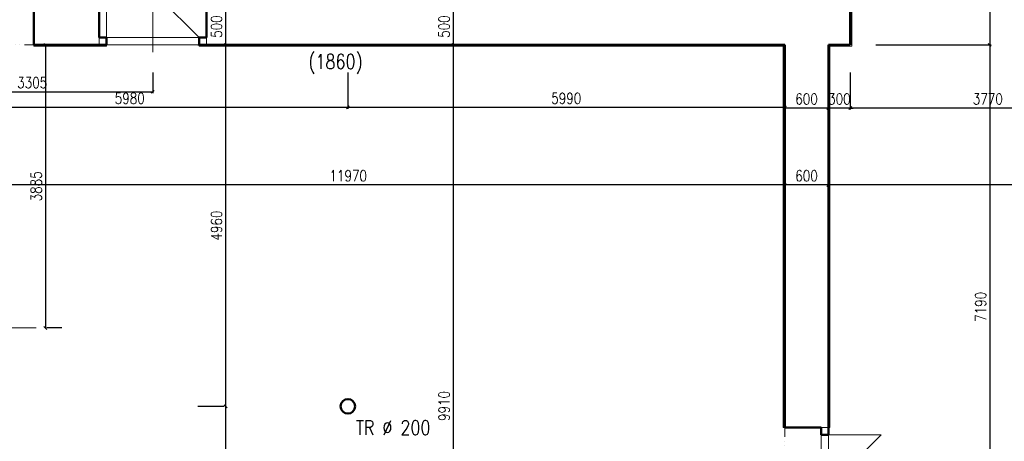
# Model space of a CAD drawing. Header units: millimetres. Extents: x -238874 to 551972, y -298952 to 658415.
# Tile 127 of 256: x 41858 to 55359, y 77130 to 82915. Entities that reach past the tile are written whole.
import ezdxf

# ---------------------------------------------------------------- set-up
doc = ezdxf.new("R2010")
doc.units = ezdxf.units.MM
doc.header["$LTSCALE"] = 20
doc.linetypes.add('DIVIDE2', pattern=[15.875, 6.35, -3.175, 0, -3.175, 0, -3.175])
doc.layers.add('CZ', color=255, linetype='Continuous')
doc.layers.add('KOTY', color=8, linetype='Continuous')
doc.layers.add('NOSNÉ', color=8, linetype='Continuous', lineweight=50)
doc.layers.add('PRUCHODY', color=7, linetype='Continuous', lineweight=18)
doc.styles.add('SIMPLEX', font='SIMPLEX.shx', dxfattribs={"width": 0.8, "bigfont": 'CAD13.shx'})
doc.styles.get("Standard").update_dxf_attribs({"font": 'simplex.shx', "width": 0.8})
doc.dimstyles.new('CKA', dxfattribs={"dimtxt": 200, "dimasz": 40, "dimexe": 20, "dimexo": 0.2, "dimgap": 50, "dimtad": 1, "dimdec": 0, "dimrnd": 1, "dimzin": 0, "dimdsep": 46, "dimtxsty": 'Standard', "dimblk1": 'OBLIQUE', "dimblk2": 'OBLIQUE', "dimsah": 1, "dimcen": 0.09, "dimclrd": 253, "dimclre": 253, "dimclrt": 253, "dimadec": 0, "dimazin": 0, "dimtfac": 1, "dimtdec": 0, "dimtix": 1, "dimtmove": 2, "dimatfit": 3, "dimfxl": 1, "dimtolj": 1, "dimtzin": 0, "dimarcsym": 0})

# ---------------------------------------------------------------- blocks, each defined once
blk = doc.blocks.new('_OBLIQUE')
at = {"color": 0, "linetype": 'ByBlock'}
blk.add_line((-0.5, -0.5), (0.5, 0.5), dxfattribs=at)
blk = doc.blocks.new('*D921')
at = {"layer": 'DEFPOINTS', "color": 0, "transparency": 16777216}
for p in [(46358, 82570), (52348, 82570), (46358, 81711)]:
    blk.add_point(p, dxfattribs=at)
at = {"layer": 'KOTY', "lineweight": -2, "transparency": 16777216}
for p, q in [((46358, 82189), (46358, 81691)), ((52348, 81711), (46358, 81711))]:
    blk.add_line(p, q, dxfattribs=at)
at = {"layer": 'KOTY', "lineweight": -2, "transparency": 16777216, "xscale": 40, "yscale": 40, "zscale": 40, "rotation": 180}
blk.add_blockref('_OBLIQUE', (46358, 81711), dxfattribs=at)
at = {"layer": 'KOTY', "lineweight": -2, "transparency": 16777216, "xscale": 40, "yscale": 40, "zscale": 40}
blk.add_blockref('_OBLIQUE', (52348, 81711), dxfattribs=at)
at = {"layer": 'KOTY', "transparency": 16777216, "insert": (49353, 81836), "char_height": 150, "attachment_point": 5, "style": 'SIMPLEX'}
blk.add_mtext('\\A1;5990', dxfattribs=at)
blk = doc.blocks.new('*D922')
at = {"layer": 'DEFPOINTS', "color": 0, "transparency": 16777216}
for p in [(40378, 80648), (40378, 80648), (52348, 80648)]:
    blk.add_point(p, dxfattribs=at)
at = {"layer": 'KOTY', "lineweight": -2, "transparency": 16777216}
for p, q in [((40378, 81029), (40378, 80668)), ((52348, 80648), (40378, 80648))]:
    blk.add_line(p, q, dxfattribs=at)
at = {"layer": 'KOTY', "lineweight": -2, "transparency": 16777216, "xscale": 40, "yscale": 40, "zscale": 40, "rotation": 180}
blk.add_blockref('_OBLIQUE', (40378, 80648), dxfattribs=at)
at = {"layer": 'KOTY', "lineweight": -2, "transparency": 16777216, "xscale": 40, "yscale": 40, "zscale": 40}
blk.add_blockref('_OBLIQUE', (52348, 80648), dxfattribs=at)
at = {"layer": 'KOTY', "transparency": 16777216, "insert": (46363, 80773), "char_height": 150, "attachment_point": 5, "style": 'SIMPLEX'}
blk.add_mtext('\\A1;11970', dxfattribs=at)
blk = doc.blocks.new('*D924')
at = {"layer": 'DEFPOINTS', "color": 0, "transparency": 16777216}
for p in [(52348, 82570), (47803, 72660), (52348, 72660)]:
    blk.add_point(p, dxfattribs=at)
at = {"layer": 'KOTY', "lineweight": -2, "transparency": 16777216}
for p, q in [((47803, 82570), (47803, 72660)), ((51967, 72660), (47783, 72660))]:
    blk.add_line(p, q, dxfattribs=at)
at = {"layer": 'KOTY', "lineweight": -2, "transparency": 16777216, "xscale": 40, "yscale": 40, "zscale": 40}
for p, rotation in [((47803, 82570), 90), ((47803, 72660), 270)]:
    blk.add_blockref('_OBLIQUE', p, dxfattribs=dict(at, rotation=rotation))
at = {"layer": 'KOTY', "transparency": 16777216, "insert": (47678, 77615), "char_height": 150, "attachment_point": 5, "rotation": 90, "style": 'SIMPLEX'}
blk.add_mtext('\\A1;9910', dxfattribs=at)
blk = doc.blocks.new('*D929')
at = {"layer": 'DEFPOINTS', "color": 0, "transparency": 16777216}
for p in [(40378, 81711), (40378, 77630), (46358, 77630)]:
    blk.add_point(p, dxfattribs=at)
at = {"layer": 'KOTY', "lineweight": -2, "transparency": 16777216}
for p, q in [((40378, 78011), (40378, 81731)), ((46358, 81711), (40378, 81711))]:
    blk.add_line(p, q, dxfattribs=at)
at = {"layer": 'KOTY', "lineweight": -2, "transparency": 16777216, "xscale": 40, "yscale": 40, "zscale": 40, "rotation": 180}
blk.add_blockref('_OBLIQUE', (40378, 81711), dxfattribs=at)
at = {"layer": 'KOTY', "lineweight": -2, "transparency": 16777216, "xscale": 40, "yscale": 40, "zscale": 40}
blk.add_blockref('_OBLIQUE', (46358, 81711), dxfattribs=at)
at = {"layer": 'KOTY', "transparency": 16777216, "insert": (43368, 81836), "char_height": 150, "attachment_point": 5, "style": 'SIMPLEX'}
blk.add_mtext('\\A1;5980', dxfattribs=at)
blk = doc.blocks.new('*D930')
at = {"layer": 'DEFPOINTS', "color": 0, "transparency": 16777216}
for p in [(44682, 82570), (44682, 77610), (44682, 77610)]:
    blk.add_point(p, dxfattribs=at)
at = {"layer": 'KOTY', "lineweight": -2, "transparency": 16777216}
for p, q in [((44682, 82570), (44682, 77610)), ((44301, 77610), (44662, 77610))]:
    blk.add_line(p, q, dxfattribs=at)
at = {"layer": 'KOTY', "lineweight": -2, "transparency": 16777216, "xscale": 40, "yscale": 40, "zscale": 40}
for p, rotation in [((44682, 82570), 90), ((44682, 77610), 270)]:
    blk.add_blockref('_OBLIQUE', p, dxfattribs=dict(at, rotation=rotation))
at = {"layer": 'KOTY', "transparency": 16777216, "insert": (44557, 80090), "char_height": 150, "attachment_point": 5, "rotation": 90, "style": 'SIMPLEX'}
blk.add_mtext('\\A1;4960', dxfattribs=at)
blk = doc.blocks.new('*D956')
at = {"layer": 'DEFPOINTS', "color": 0, "transparency": 16777216}
for p in [(44682, 77610), (44682, 72610), (46263, 72610)]:
    blk.add_point(p, dxfattribs=at)
at = {"layer": 'KOTY', "lineweight": -2, "transparency": 16777216}
for p, q in [((44682, 77610), (44682, 72610)), ((45882, 72610), (44662, 72610))]:
    blk.add_line(p, q, dxfattribs=at)
at = {"layer": 'KOTY', "lineweight": -2, "transparency": 16777216, "xscale": 40, "yscale": 40, "zscale": 40}
for p, rotation in [((44682, 77610), 90), ((44682, 72610), 270)]:
    blk.add_blockref('_OBLIQUE', p, dxfattribs=dict(at, rotation=rotation))
at = {"layer": 'KOTY', "transparency": 16777216, "insert": (44557, 75110), "char_height": 150, "attachment_point": 5, "rotation": 90, "style": 'SIMPLEX'}
blk.add_mtext('\\A1;5000', dxfattribs=at)
blk = doc.blocks.new('*D961')
at = {"layer": 'DEFPOINTS', "color": 0, "transparency": 16777216}
for p in [(40378, 82570), (43683, 82570), (43683, 81925)]:
    blk.add_point(p, dxfattribs=at)
at = {"layer": 'KOTY', "lineweight": -2, "transparency": 16777216}
for p, q in [((43683, 82189), (43683, 81905)), ((40378, 81925), (43683, 81925))]:
    blk.add_line(p, q, dxfattribs=at)
at = {"layer": 'KOTY', "lineweight": -2, "transparency": 16777216, "xscale": 40, "yscale": 40, "zscale": 40, "rotation": 180}
blk.add_blockref('_OBLIQUE', (40378, 81925), dxfattribs=at)
at = {"layer": 'KOTY', "lineweight": -2, "transparency": 16777216, "xscale": 40, "yscale": 40, "zscale": 40}
blk.add_blockref('_OBLIQUE', (43683, 81925), dxfattribs=at)
at = {"layer": 'KOTY', "transparency": 16777216, "insert": (42030, 82050), "char_height": 150, "attachment_point": 5, "style": 'SIMPLEX'}
blk.add_mtext('\\A1;3305', dxfattribs=at)
blk = doc.blocks.new('*D1011')
at = {"layer": 'DEFPOINTS', "color": 0, "transparency": 16777216}
for p in [(42053, 82570), (42053, 78685), (42210, 78685)]:
    blk.add_point(p, dxfattribs=at)
at = {"layer": 'KOTY', "lineweight": -2, "transparency": 16777216}
for p, q in [((42210, 82570), (42210, 78685)), ((42434, 78685), (42230, 78685))]:
    blk.add_line(p, q, dxfattribs=at)
at = {"layer": 'KOTY', "lineweight": -2, "transparency": 16777216, "xscale": 40, "yscale": 40, "zscale": 40}
for p, rotation in [((42210, 82570), 90), ((42210, 78685), 270)]:
    blk.add_blockref('_OBLIQUE', p, dxfattribs=dict(at, rotation=rotation))
at = {"layer": 'KOTY', "transparency": 16777216, "insert": (42085, 80628), "char_height": 150, "attachment_point": 5, "rotation": 90, "style": 'SIMPLEX'}
blk.add_mtext('\\A1;3885', dxfattribs=at)
blk = doc.blocks.new('*D1012')
at = {"layer": 'DEFPOINTS', "color": 0, "transparency": 16777216}
for p in [(44682, 83070), (44682, 82570), (44682, 82570)]:
    blk.add_point(p, dxfattribs=at)
at = {"layer": 'KOTY', "lineweight": -2, "transparency": 16777216}
for p, q in [((44682, 83070), (44682, 82570)), ((44301, 82570), (44662, 82570))]:
    blk.add_line(p, q, dxfattribs=at)
at = {"layer": 'KOTY', "lineweight": -2, "transparency": 16777216, "xscale": 40, "yscale": 40, "zscale": 40}
for p, rotation in [((44682, 83070), 90), ((44682, 82570), 270)]:
    blk.add_blockref('_OBLIQUE', p, dxfattribs=dict(at, rotation=rotation))
at = {"layer": 'KOTY', "transparency": 16777216, "insert": (44557, 82820), "char_height": 150, "attachment_point": 5, "rotation": 90, "style": 'SIMPLEX'}
blk.add_mtext('\\A1;500', dxfattribs=at)
blk = doc.blocks.new('*D1013')
at = {"layer": 'DEFPOINTS', "color": 0, "transparency": 16777216}
for p in [(49543, 83070), (47803, 82570), (47803, 82570)]:
    blk.add_point(p, dxfattribs=at)
at = {"layer": 'KOTY', "lineweight": -2, "transparency": 16777216}
for p, q in [((47803, 83070), (47803, 82570)), ((47422, 82570), (47783, 82570))]:
    blk.add_line(p, q, dxfattribs=at)
at = {"layer": 'KOTY', "lineweight": -2, "transparency": 16777216, "xscale": 40, "yscale": 40, "zscale": 40}
for p, rotation in [((47803, 83070), 90), ((47803, 82570), 270)]:
    blk.add_blockref('_OBLIQUE', p, dxfattribs=dict(at, rotation=rotation))
at = {"layer": 'KOTY', "transparency": 16777216, "insert": (47678, 82820), "char_height": 150, "attachment_point": 5, "rotation": 90, "style": 'SIMPLEX'}
blk.add_mtext('\\A1;500', dxfattribs=at)
blk = doc.blocks.new('*D1035')
at = {"layer": 'DEFPOINTS', "color": 0, "transparency": 16777216}
for p in [(53218, 82570), (54788, 75380), (55160, 75380)]:
    blk.add_point(p, dxfattribs=at)
at = {"layer": 'KOTY', "lineweight": -2, "transparency": 16777216}
for p, q in [((55160, 82570), (55160, 75380)), ((55169, 75380), (55180, 75380))]:
    blk.add_line(p, q, dxfattribs=at)
at = {"layer": 'KOTY', "lineweight": -2, "transparency": 16777216, "xscale": 40, "yscale": 40, "zscale": 40}
for p, rotation in [((55160, 82570), 90), ((55160, 75380), 270)]:
    blk.add_blockref('_OBLIQUE', p, dxfattribs=dict(at, rotation=rotation))
at = {"layer": 'KOTY', "transparency": 16777216, "insert": (55035, 78975), "char_height": 150, "attachment_point": 5, "rotation": 90, "style": 'SIMPLEX'}
blk.add_mtext('\\A1;7190', dxfattribs=at)
blk = doc.blocks.new('*D1120')
at = {"layer": 'DEFPOINTS', "color": 0, "transparency": 16777216}
for p in [(53218, 84820), (53218, 82570), (55160, 82570)]:
    blk.add_point(p, dxfattribs=at)
at = {"layer": 'KOTY', "lineweight": -2, "transparency": 16777216}
for p, q in [((55160, 84820), (55160, 82570)), ((53599, 82570), (55180, 82570))]:
    blk.add_line(p, q, dxfattribs=at)
at = {"layer": 'KOTY', "lineweight": -2, "transparency": 16777216, "xscale": 40, "yscale": 40, "zscale": 40}
for p, rotation in [((55160, 84820), 90), ((55160, 82570), 270)]:
    blk.add_blockref('_OBLIQUE', p, dxfattribs=dict(at, rotation=rotation))
at = {"layer": 'KOTY', "transparency": 16777216, "insert": (55035, 83695), "char_height": 150, "attachment_point": 5, "rotation": 90, "style": 'SIMPLEX'}
blk.add_mtext('\\A1;2250', dxfattribs=at)
blk = doc.blocks.new('*D1122')
at = {"layer": 'DEFPOINTS', "color": 0, "transparency": 16777216}
for p in [(53248, 82570), (53248, 81702), (57018, 81380)]:
    blk.add_point(p, dxfattribs=at)
at = {"layer": 'KOTY', "lineweight": -2, "transparency": 16777216}
for p, q in [((53248, 82189), (53248, 81682)), ((57018, 81702), (53248, 81702))]:
    blk.add_line(p, q, dxfattribs=at)
at = {"layer": 'KOTY', "lineweight": -2, "transparency": 16777216, "xscale": 40, "yscale": 40, "zscale": 40, "rotation": 180}
blk.add_blockref('_OBLIQUE', (53248, 81702), dxfattribs=at)
at = {"layer": 'KOTY', "lineweight": -2, "transparency": 16777216, "xscale": 40, "yscale": 40, "zscale": 40}
blk.add_blockref('_OBLIQUE', (57018, 81702), dxfattribs=at)
at = {"layer": 'KOTY', "transparency": 16777216, "insert": (55133, 81827), "char_height": 150, "attachment_point": 5, "style": 'SIMPLEX'}
blk.add_mtext('\\A1;3770', dxfattribs=at)
blk = doc.blocks.new('*D1123')
at = {"layer": 'DEFPOINTS', "color": 0, "transparency": 16777216}
for p in [(52948, 80648), (52948, 80648), (58498, 80648)]:
    blk.add_point(p, dxfattribs=at)
at = {"layer": 'KOTY', "lineweight": -2, "transparency": 16777216}
for p, q in [((52948, 81029), (52948, 80668)), ((58498, 80648), (52948, 80648))]:
    blk.add_line(p, q, dxfattribs=at)
at = {"layer": 'KOTY', "lineweight": -2, "transparency": 16777216, "xscale": 40, "yscale": 40, "zscale": 40, "rotation": 180}
blk.add_blockref('_OBLIQUE', (52948, 80648), dxfattribs=at)
at = {"layer": 'KOTY', "lineweight": -2, "transparency": 16777216, "xscale": 40, "yscale": 40, "zscale": 40}
blk.add_blockref('_OBLIQUE', (58498, 80648), dxfattribs=at)
at = {"layer": 'KOTY', "transparency": 16777216, "insert": (55723, 80773), "char_height": 150, "attachment_point": 5, "style": 'SIMPLEX'}
blk.add_mtext('\\A1;5550', dxfattribs=at)
blk = doc.blocks.new('*D1124')
at = {"layer": 'DEFPOINTS', "color": 0, "transparency": 16777216}
for p in [(52948, 82570), (53248, 82570), (52948, 81702)]:
    blk.add_point(p, dxfattribs=at)
at = {"layer": 'KOTY', "lineweight": -2, "transparency": 16777216}
for p, q in [((52948, 82189), (52948, 81682)), ((52948, 81702), (52908, 81702)), ((53248, 81702), (52948, 81702)), ((53248, 81702), (53288, 81702))]:
    blk.add_line(p, q, dxfattribs=at)
at = {"layer": 'KOTY', "lineweight": -2, "transparency": 16777216, "xscale": 40, "yscale": 40, "zscale": 40}
blk.add_blockref('_OBLIQUE', (52948, 81702), dxfattribs=at)
at = {"layer": 'KOTY', "lineweight": -2, "transparency": 16777216, "xscale": 40, "yscale": 40, "zscale": 40, "rotation": 180}
blk.add_blockref('_OBLIQUE', (53248, 81702), dxfattribs=at)
at = {"layer": 'KOTY', "transparency": 16777216, "insert": (53098, 81827), "char_height": 150, "attachment_point": 5, "style": 'SIMPLEX'}
blk.add_mtext('\\A1;300', dxfattribs=at)
blk = doc.blocks.new('*D1125')
at = {"layer": 'DEFPOINTS', "color": 0, "transparency": 16777216}
for p in [(52348, 82570), (52948, 82570), (52348, 81702)]:
    blk.add_point(p, dxfattribs=at)
at = {"layer": 'KOTY', "lineweight": -2, "transparency": 16777216}
for p, q in [((52348, 82189), (52348, 81682)), ((52948, 81702), (52348, 81702))]:
    blk.add_line(p, q, dxfattribs=at)
at = {"layer": 'KOTY', "lineweight": -2, "transparency": 16777216, "xscale": 40, "yscale": 40, "zscale": 40, "rotation": 180}
blk.add_blockref('_OBLIQUE', (52348, 81702), dxfattribs=at)
at = {"layer": 'KOTY', "lineweight": -2, "transparency": 16777216, "xscale": 40, "yscale": 40, "zscale": 40}
blk.add_blockref('_OBLIQUE', (52948, 81702), dxfattribs=at)
at = {"layer": 'KOTY', "transparency": 16777216, "insert": (52648, 81827), "char_height": 150, "attachment_point": 5, "style": 'SIMPLEX'}
blk.add_mtext('\\A1;600', dxfattribs=at)
blk = doc.blocks.new('*D1126')
at = {"layer": 'DEFPOINTS', "color": 0, "transparency": 16777216}
for p in [(52348, 80648), (52348, 80648), (52948, 80648)]:
    blk.add_point(p, dxfattribs=at)
at = {"layer": 'KOTY', "lineweight": -2, "transparency": 16777216}
for p, q in [((52348, 81029), (52348, 80668)), ((52948, 80648), (52348, 80648))]:
    blk.add_line(p, q, dxfattribs=at)
at = {"layer": 'KOTY', "lineweight": -2, "transparency": 16777216, "xscale": 40, "yscale": 40, "zscale": 40, "rotation": 180}
blk.add_blockref('_OBLIQUE', (52348, 80648), dxfattribs=at)
at = {"layer": 'KOTY', "lineweight": -2, "transparency": 16777216, "xscale": 40, "yscale": 40, "zscale": 40}
blk.add_blockref('_OBLIQUE', (52948, 80648), dxfattribs=at)
at = {"layer": 'KOTY', "transparency": 16777216, "insert": (52648, 80773), "char_height": 150, "attachment_point": 5, "style": 'SIMPLEX'}
blk.add_mtext('\\A1;600', dxfattribs=at)

msp = doc.modelspace()

# ---------------------------------------------------------------- linework, layer by layer
at = {"layer": 'NOSNÉ'}
for p, q in [((53247.962, 84780.047), (53247.962, 82570.047)), ((42052.962, 83070.047), (42052.962, 82570.047)), ((42947.962, 82670.047), (42947.962, 83070.047)), ((44417.962, 83070.047), (44417.962, 82670.047)), ((43047.962, 82670.047), (42947.962, 82670.047)), ((43047.962, 82570.047), (43047.962, 82670.047)), ((44317.962, 82670.047), (44317.962, 82570.047)), ((44317.962, 82670.047), (44417.962, 82670.047)), ((43047.962, 82570.047), (42052.962, 82570.047)), ((52347.962, 82570.047), (44317.962, 82570.047)), ((52347.962, 82570.047), (52347.962, 77320.047)), ((52947.962, 82570.047), (52947.962, 77220.047)), ((53247.962, 82570.047), (52947.962, 82570.047)), ((52847.962, 77320.047), (52347.962, 77320.047)), ((52847.962, 77320.047), (52847.962, 77220.047)), ((52847.962, 77220.047), (52947.962, 77220.047))]:
    msp.add_line(p, q, dxfattribs=at)
msp.add_circle((46357.962, 77610.047), 100, dxfattribs=at)
at = {"layer": 'PRUCHODY'}
for p, q in [((53267.962, 84780.047), (53267.962, 82550.047)), ((43682.962, 82467.52), (43682.962, 84237.52)), ((43047.962, 82670.047), (43047.962, 83940.047)), ((43047.962, 83940.047), (44317.962, 82670.047)), ((42947.962, 82670.047), (42947.962, 82570.047)), ((44317.962, 82670.047), (43047.962, 82670.047)), ((44417.962, 82670.047), (44417.962, 82570.047)), ((42052.962, 82550.047), (42052.962, 82570.047)), ((43047.962, 82550.047), (42052.962, 82550.047)), ((43047.962, 82570.047), (43047.962, 82550.047)), ((43047.962, 82570.047), (44317.962, 82570.047)), ((44317.962, 82570.047), (44317.962, 82550.047)), ((52327.962, 82550.047), (44317.962, 82550.047)), ((52327.962, 82550.047), (52327.962, 77320.047)), ((52947.962, 82570.047), (52947.962, 75380.047)), ((52967.962, 82550.047), (52967.962, 77320.047)), ((53267.962, 82550.047), (52967.962, 82550.047)), ((42084.594, 78685.047), (39320.521, 78685.047)), ((52347.962, 77320.047), (52327.962, 77320.047)), ((52847.962, 77320.047), (52947.962, 77320.047)), ((52947.962, 77320.047), (52967.962, 77320.047)), ((52847.962, 77220.047), (52847.962, 75780.047)), ((52947.962, 77220.047), (53672.962, 77220.047)), ((53672.962, 77220.047), (52947.962, 76500.047))]:
    msp.add_line(p, q, dxfattribs=at)
at = {"layer": 'PRUCHODY', "linetype": 'DIVIDE2'}
for p, q in [((42052.962, 82570.047), (40502.962, 82570.047)), ((52347.962, 77320.047), (52347.962, 75680.047))]:
    msp.add_line(p, q, dxfattribs=at)

# ---------------------------------------------------------------- texts
at = {"layer": 'CZ', "color": 7, "char_height": 200, "width": 1830.1, "attachment_point": 1}
for s, insert in [('(1860)', (45818.433, 82440.063)), ('TR %%c 200', (46469.089, 77416.918))]:
    msp.add_mtext(s, dxfattribs=dict(at, insert=insert))

# ---------------------------------------------------------------- dimensions: what is measured, and where the dimension line sits
at = {"layer": 'KOTY'}
for base, p1, p2, angle, text, picture, middle in [((55159.818, 82570.047), (53217.962, 84819.571), (53217.962, 82570.047), 270, '2250', '*D1120', (55034.818, 83694.809)), ((44682.041, 82570.047), (44682.041, 83070.047), (44682.041, 82570.047), 270, '500', '*D1012', (44557.041, 82820.047)), ((47803.004, 82570.047), (49542.962, 83070.047), (47803.004, 82570.047), 90, '500', '*D1013', (47678.004, 82820.047)), ((43682.962, 81925.457), (40377.962, 82570.047), (43682.962, 82570.047), 180, '3305', '*D961', (42030.462, 82050.457)), ((42210.01, 78685.047), (42052.962, 82570.047), (42052.962, 78685.047), 270, '3885', '*D1011', (42085.01, 80627.547)), ((44682.041, 77610.047), (44682.041, 82570.047), (44682.041, 77610.047), 270, '4960', '*D930', (44557.041, 80090.047)), ((46357.962, 81711.094), (52347.962, 82570.047), (46357.962, 82570.047), 180, '5990', '*D921', (49352.962, 81836.094)), ((47803.004, 72660.047), (52347.962, 82570.047), (52347.962, 72660.047), 90, '9910', '*D924', (47678.004, 77615.047)), ((55159.818, 75380.047), (53217.962, 82570.047), (54787.962, 75380.047), 270, '7190', '*D1035', (55034.818, 78975.047)), ((40377.962, 80647.8), (52347.962, 80647.8), (40377.962, 80647.8), 180, '11970', '*D922', (46362.962, 80772.8)), ((52347.962, 80647.8), (52947.962, 80647.8), (52347.962, 80647.8), 180, '600', '*D1126', (52647.962, 80772.8)), ((52947.962, 80647.8), (58497.962, 80647.8), (52947.962, 80647.8), 180, '5550', '*D1123', (55722.962, 80772.8)), ((44682.041, 72610.047), (44682.041, 77610.047), (46262.962, 72610.047), 270, '5000', '*D956', (44557.041, 75110.047))]:
    dim = msp.add_linear_dim(base=base, p1=p1, p2=p2, angle=angle, text=text, dimstyle='CKA', override={"dimtxt": 150, "dimexo": 380.774374, "dimtxsty": 'SIMPLEX', "dimse1": 1, "dimclrd": 256, "dimclre": 256, "dimclrt": 256}, dxfattribs=at)
    dim.commit()
    dim.dimension.update_dxf_attribs({"geometry": picture, "text_midpoint": middle})
for base, p1, p2, text, picture, middle in [((52347.962, 81701.94), (52947.962, 82570.047), (52347.962, 82570.047), '600', '*D1125', (52647.962, 81826.94)), ((52947.962, 81701.94), (53247.962, 82570.047), (52947.962, 82570.047), '300', '*D1124', (53097.962, 81826.94)), ((53247.962, 81701.94), (57017.962, 81380.047), (53247.962, 82570.047), '3770', '*D1122', (55132.962, 81826.94)), ((40377.962, 81711.094), (46357.962, 77630.047), (40377.962, 77630.047), '5980', '*D929', (43367.962, 81836.094))]:
    dim = msp.add_linear_dim(base=base, p1=p1, p2=p2, text=text, dimstyle='CKA', override={"dimtxt": 150, "dimexo": 380.774374, "dimtxsty": 'SIMPLEX', "dimse1": 1, "dimclrd": 256, "dimclre": 256, "dimclrt": 256}, dxfattribs=at)
    dim.commit()
    dim.dimension.update_dxf_attribs({"geometry": picture, "text_midpoint": middle})

doc.saveas('drawing.dxf')
